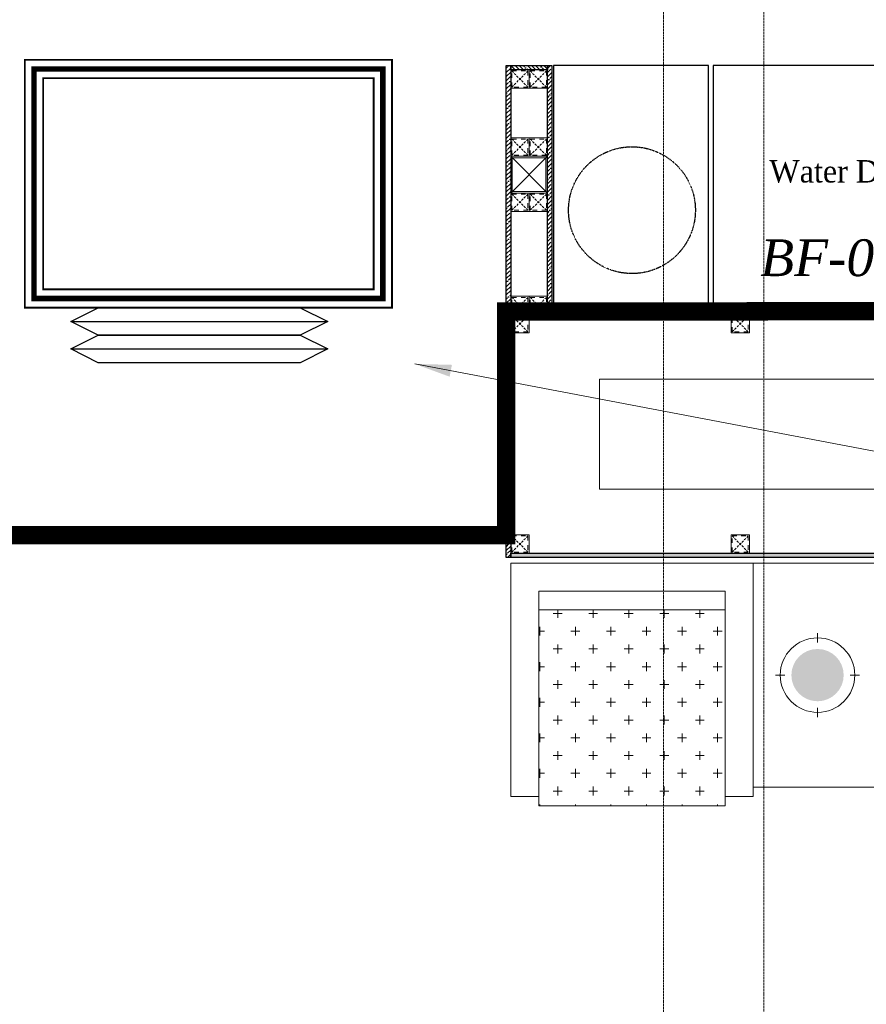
# Model space of a CAD drawing. Header units: millimetres. Extents: x -106827 to 92813, y -35754 to 7831.
# Tile 21 of 150: x -68251 to -65946, y -25742 to -23060. Entities that reach past the tile are written whole.
import ezdxf
from ezdxf.xclip import XClip

# ---------------------------------------------------------------- set-up
doc = ezdxf.new("R2010")
doc.units = ezdxf.units.MM
doc.header["$XCLIPFRAME"] = 2
for name, pattern in [('General Arrangement Plan$0$( Hidden )', [0.375, 0.25, -0.125]), ('General Arrangement Plan$1$.5', [2, 0.5, -0.5, 0.5, -0.5]), ('General Arrangement Plan$1$CORES & SETBACK$0$HIDDEN', [0.375, 0.25, -0.125]), ('General Arrangement Plan$1$DASHED', [0.75, 0.5, -0.25])]:
    doc.linetypes.add(name, pattern=pattern)
for name, color, linetype, lineweight in [('2020 HVAC FRESH AIR GRILLE & DUCT TEXT', 150, 'Continuous', 9), ('2020 HVAC PLATFORM', 2, 'Continuous', 15), ('2020 HVAC-EQUIPMENT', 20, 'Continuous', 25), ('General Arrangement Plan$0$TEXT', 7, 'Continuous', 5), ('General Arrangement Plan$1$BEAM', 113, 'Continuous', 9), ('General Arrangement Plan$1$CT-FURNITURE', 3, 'Continuous', 5), ('General Arrangement Plan$1$FURN', 252, 'Continuous', 5), ('General Arrangement Plan$1$MEI- EXISTING WALLS', 1, 'Continuous', 15)]:
    doc.layers.add(name, color=color, linetype=linetype, lineweight=lineweight)
for name, color, linetype in [('General Arrangement Plan$1$12-ply', 160, 'Continuous'), ('General Arrangement Plan$1$Equipment', 5, 'Continuous'), ('General Arrangement Plan$1$Equipment Name', 7, 'Continuous')]:
    doc.layers.add(name, color=color, linetype=linetype)
doc.layers.add('General Arrangement Plan$1$MS', color=7, linetype='Continuous', lineweight=0, true_color=0x3c5977)
doc.styles.add('General Arrangement Plan$1$Standard', font='ARIALN.TTF')
doc.styles.add('General Arrangement Plan$1$style12', font='BOOKOSI.TTF')
doc.styles.get("Standard").update_dxf_attribs({"font": 'ARIALN.TTF'})
doc.dimstyles.new('TFS-Dim', dxfattribs={"dimtxt": 120, "dimasz": 40, "dimexe": 25, "dimexo": 25, "dimgap": 4.5, "dimtad": 1, "dimdec": 0, "dimzin": 0, "dimdsep": 46, "dimtxsty": 'Standard', "dimblk": 'ARCHTICK', "dimcen": 0.09, "dimdle": 2, "dimclrd": 256, "dimclre": 8, "dimadec": 0, "dimazin": 0, "dimtfac": 1, "dimtdec": 0, "dimtofl": 0, "dimtmove": 1, "dimatfit": 3, "dimfxl": 1, "dimtolj": 1, "dimtzin": 0, "dimlwd": -1, "dimlwe": -1, "dimarcsym": 0})

# ---------------------------------------------------------------- blocks, each defined once
blk = doc.blocks.new('_ArchTick')
at = {"color": 0, "linetype": 'ByBlock', "const_width": 0.15}
blk.add_lwpolyline([(-0.5, -0.5), (0.5, 0.5)], dxfattribs=at)
blk = doc.blocks.new('General Arrangement Plan$1$JHGFG')
h = blk.add_hatch()
h.set_pattern_fill('CROSS', color=9, scale=7.5, angle=270)
h.paths.add_polyline_path([(-2281577.9, -209054.5), (-2282102.9, -209054.5), (-2282102.9, -209554.5), (-2281577.9, -209554.5)])
at = {"color": 0, "linetype": 'ByBlock', "lineweight": -2}
for points in [[(-2282152.9, -209054.5), (-2281602.9, -209054.5), (-2281602.9, -208979.5), (-2282227.9, -208979.5), (-2282227.9, -209629.5), (-2281602.9, -209629.5), (-2281602.9, -209554.5), (-2282152.9, -209554.5)], [(-2282102.9, -209054.5), (-2282152.9, -209054.5), (-2282152.9, -209554.5), (-2282102.9, -209554.5)], [(-2281577.9, -209054.5), (-2282102.9, -209054.5), (-2282102.9, -209554.5), (-2281577.9, -209554.5)]]:
    blk.add_lwpolyline(points, close=True, dxfattribs=at)
blk = doc.blocks.new('General Arrangement Plan$1$A$Caff05cb0')
h = blk.add_hatch(color=52)
h.set_gradient(color1=(228, 209, 7), one_color=1, tint=1, name='SPHERICAL')
edge = h.paths.add_edge_path()
edge.add_arc((0, 0), 70.1, 0, 360, ccw=False)
at = {"color": 250}
for points in [[(0, 87.5), (0, 112.5)], [(-87.5, 0), (-112.5, 0)], [(87.5, 0), (112.5, 0)], [(0, -87.5), (0, -112.5)]]:
    blk.add_lwpolyline(points, dxfattribs=at)
blk.add_circle((0, 0), 100, dxfattribs=at)
blk = doc.blocks.new('General Arrangement Plan$1$A$C0642dd72')
at = {"layer": 'General Arrangement Plan$1$MS', "ltscale": 10}
for p, q in [((8717.5, 4780), (8817.5, 4880)), ((8817.5, 4780), (8717.5, 4880))]:
    blk.add_line(p, q, dxfattribs=at)
for points in [[(8717.5, 4780), (8817.5, 4780), (8817.5, 4880), (8717.5, 4880)], [(8721.5, 4784), (8813.5, 4784), (8813.5, 4876), (8721.5, 4876)]]:
    blk.add_lwpolyline(points, close=True, dxfattribs=at)
blk = doc.blocks.new('*U217')
at = {"layer": 'General Arrangement Plan$1$12-ply', "true_color": 0x939598}
h = blk.add_hatch(dxfattribs=at)
h.set_pattern_fill('ANSI35', color=252, scale=2.5, angle=180)
h.set_pattern_definition([(225, (0, 4142.89), (11.22532015, -11.22532015), []), (225, (-11.225, 4142.89), (11.22532015, -11.22532015), [19.84375, -3.96875, 0, -3.96875])])
h.paths.add_polyline_path([(2694431.8, -799586.5), (2694419.8, -799586.5), (2694419.8, -804486.5), (2694431.8, -804486.5)])
at = {"layer": 'General Arrangement Plan$1$12-ply'}
blk.add_lwpolyline([(2694419.8, -799586.5), (2694431.8, -799586.5), (2694431.8, -804486.5), (2694419.8, -804486.5)], close=True, dxfattribs=at)
blk = doc.blocks.new('*U247')
at = {"layer": 'General Arrangement Plan$1$12-ply', "true_color": 0x939598}
h = blk.add_hatch(dxfattribs=at)
h.set_pattern_fill('ANSI35', color=252, scale=2.5, angle=180)
h.set_pattern_definition([(225, (0, 5489.046), (11.22532015, -11.22532015), []), (225, (-11.225, 5489.046), (11.22532015, -11.22532015), [19.84375, -3.96875, 0, -3.96875])])
h.paths.add_polyline_path([(2694431.8, -800693.2), (2694419.8, -800693.2), (2694419.8, -802033.7), (2694431.8, -802033.7)])
at = {"layer": 'General Arrangement Plan$1$12-ply'}
blk.add_lwpolyline([(2694419.8, -800693.2), (2694431.8, -800693.2), (2694431.8, -802033.7), (2694419.8, -802033.7)], close=True, dxfattribs=at)
blk = doc.blocks.new('*U218')
at = {"layer": 'General Arrangement Plan$1$12-ply', "true_color": 0x939598}
h = blk.add_hatch(dxfattribs=at)
h.set_pattern_fill('ANSI35', color=252, scale=2.5, angle=180)
h.set_pattern_definition([(225, (0, 6151.048), (11.22532015, -11.22532015), []), (225, (-11.225, 6151.048), (11.22532015, -11.22532015), [19.84375, -3.96875, 0, -3.96875])])
h.paths.add_polyline_path([(2694431.8, -800693.2), (2694419.8, -800693.2), (2694419.8, -801371.7), (2694431.8, -801371.7)])
at = {"layer": 'General Arrangement Plan$1$12-ply'}
blk.add_lwpolyline([(2694419.8, -800693.2), (2694431.8, -800693.2), (2694431.8, -801371.7), (2694419.8, -801371.7)], close=True, dxfattribs=at)
blk = doc.blocks.new('*U219')
at = {"layer": 'General Arrangement Plan$1$12-ply', "true_color": 0x939598}
h = blk.add_hatch(dxfattribs=at)
h.set_pattern_fill('ANSI35', color=252, scale=2.5, angle=180)
h.set_pattern_definition([(225, (0, 6716.975), (11.22532015, -11.22532015), []), (225, (-11.225, 6716.975), (11.22532015, -11.22532015), [19.84375, -3.96875, 0, -3.96875])])
h.paths.add_polyline_path([(2694431.8, -800699.5), (2694419.8, -800699.5), (2694419.8, -800799.5), (2694431.8, -800799.5)])
at = {"layer": 'General Arrangement Plan$1$12-ply'}
blk.add_lwpolyline([(2694419.8, -800699.5), (2694431.8, -800699.5), (2694431.8, -800799.5), (2694419.8, -800799.5)], close=True, dxfattribs=at)
blk = doc.blocks.new('General Arrangement Plan$1$A$C25013FFA')
at = {"layer": 'General Arrangement Plan$1$MS', "linetype": 'General Arrangement Plan$1$CORES & SETBACK$0$HIDDEN', "ltscale": 25}
for p, q in [((-9, 60), (35, 16)), ((35, 60), (-9, 16))]:
    blk.add_line(p, q, dxfattribs=at)
at = {"layer": 'General Arrangement Plan$1$MS', "ltscale": 25}
blk.add_lwpolyline([(-12, 13), (38, 13), (38, 63), (-12, 63)], close=True, dxfattribs=at)
blk.add_lwpolyline([(-12, 13), (38, 13), (38, 63), (-12, 63)], close=True, dxfattribs=at)
at = {"layer": 'General Arrangement Plan$1$MS', "linetype": 'General Arrangement Plan$1$.5', "ltscale": 25}
blk.add_lwpolyline([(-9, 16), (35, 16), (35, 60), (-9, 60)], close=True, dxfattribs=at)
blk = doc.blocks.new('*U220')
at = {"layer": 'General Arrangement Plan$1$12-ply', "true_color": 0x939598}
h = blk.add_hatch(dxfattribs=at)
h.set_pattern_fill('ANSI35', color=252, scale=2.5, angle=180)
h.set_pattern_definition([(225, (0, 2900.606), (11.22532015, -11.22532015), []), (225, (-11.225, 2900.606), (11.22532015, -11.22532015), [19.84375, -3.96875, 0, -3.96875])])
h.paths.add_polyline_path([(2694431.8, -800940.8), (2694419.8, -800940.8), (2694419.8, -804374.5), (2694431.8, -804374.5)])
at = {"layer": 'General Arrangement Plan$1$12-ply'}
blk.add_lwpolyline([(2694419.8, -800940.8), (2694431.8, -800940.8), (2694431.8, -804374.5), (2694419.8, -804374.5)], close=True, dxfattribs=at)
blk = doc.blocks.new('General Arrangement Plan')
at = {"layer": 'General Arrangement Plan$1$BEAM', "linetype": 'General Arrangement Plan$0$( Hidden )', "ltscale": 11}
blk.add_lwpolyline([(9607.6, 13882.8), (9607.6, 877.8), (9334.2, 877.8), (9334.2, 13882.8)], close=True, dxfattribs=at)
at = {"layer": 'General Arrangement Plan$1$Equipment', "color": 32, "ltscale": 0.2}
blk.add_lwpolyline([(9034.4, 5490.1), (9457.1, 5490.1), (9457.1, 6151.3), (9034.4, 6151.3)], close=True, dxfattribs=at)
at = {"layer": 'General Arrangement Plan$1$Equipment'}
blk.add_lwpolyline([(9469.9, 5490.9), (10079.5, 5490.9), (10079.5, 6151.3), (9469.9, 6151.3)], close=True, dxfattribs=at)
at = {"layer": 'General Arrangement Plan$1$Equipment', "linetype": 'General Arrangement Plan$1$DASHED', "ltscale": 0.1}
blk.add_circle((9248.4, 5757.2), 172.7, dxfattribs=at)
at = {"layer": 'General Arrangement Plan$1$FURN'}
blk.add_lwpolyline([(9578.6, 4185.9), (9929, 4185.9), (9929, 4795.5), (9578.6, 4795.5)], close=True, dxfattribs=at)
at = {"layer": 'General Arrangement Plan$1$MEI- EXISTING WALLS', "color": 252, "true_color": 0x939598}
blk.add_line((8993.2, 6151.3, -0.1), (8918.2, 6151.3, -0.1), dxfattribs=at)
at = {"layer": 'General Arrangement Plan$1$MEI- EXISTING WALLS', "color": 18, "true_color": 0x000000}
blk.add_lwpolyline([(9916.9, 5296.9), (9916.9, 4996.9), (9160, 4996.9), (9160, 5296.9)], close=True, dxfattribs=at)
at = {"layer": 'General Arrangement Plan$1$12-ply'}
for name, p in [('*U247', (-2685513.7, 806844.4, -0.1)), ('*U218', (-2685401.7, 806844.4, -0.1))]:
    blk.add_blockref(name, p, dxfattribs=at)
for name, p, rotation in [('*U219', (-791781.3, -2688280.6, -0.1), 90), ('*U220', (813404.7, 2699904.5), 270), ('*U217', (813404.7, 2699242.5, -0.1), 270)]:
    blk.add_blockref(name, p, dxfattribs=dict(at, rotation=rotation))
at = {"layer": 'General Arrangement Plan$1$CT-FURNITURE', "xscale": -1.01600203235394, "yscale": 1.01600203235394, "zscale": 1.016002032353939, "rotation": 90}
blk.add_blockref('General Arrangement Plan$1$A$Caff05cb0', (9753.8, 4490.7), dxfattribs=at)
at = {"layer": 'General Arrangement Plan$1$FURN', "extrusion": (-3.44359e-07, 2.36993e-18, 1), "xscale": 1.016002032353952, "yscale": 1.016002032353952, "zscale": 1.016002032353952, "rotation": 270}
blk.add_blockref('General Arrangement Plan$1$JHGFG', (221902.2, -2313952.7, -0.1), dxfattribs=at)
at = {"layer": 'General Arrangement Plan$1$MS', "ltscale": 10}
blk.add_blockref('General Arrangement Plan$1$A$C0642dd72', (200.7, 1023.9), dxfattribs=at)
at = {"layer": 'General Arrangement Plan$1$MS', "ltscale": 25, "xscale": -1, "rotation": 180}
for p in [(8930.2, 6152.3, -0.1), (8980.2, 6152.3, -0.1), (8930.2, 5966.9), (8980.2, 5966.9), (8930.2, 5816.9), (8980.2, 5816.9), (8930.2, 5535.7, -0.1), (8980.2, 5535.7, -0.1), (8930.2, 5485.7, -0.1), (9530.2, 5485.7, -0.1), (8930.2, 4885.7, -0.1), (9530.2, 4885.7, -0.1)]:
    blk.add_blockref('General Arrangement Plan$1$A$C25013FFA', p, dxfattribs=at)
at = {"layer": 'General Arrangement Plan$0$TEXT', "color": 1, "insert": (9597.7, 5576.1), "char_height": 100, "attachment_point": 7, "style": 'General Arrangement Plan$1$Standard'}
blk.add_mtext('{\\fTimes New Roman|b0|i1|c0|p18;BF-06}', dxfattribs=at)
at = {"layer": 'General Arrangement Plan$1$Equipment Name', "color": 0, "extrusion": (2.14625e-08, -1.04836e-07, 1), "insert": (10245, 5812.7), "char_height": 60.96, "width": 622.304, "attachment_point": 9, "text_direction": (1, 0, 0), "style": 'General Arrangement Plan$1$style12'}
blk.add_mtext('\\pxql;{\\W0.95;Water Dispenser}', dxfattribs=at)
blk = doc.blocks.new('A$C7344132D')
at = {"layer": '2020 HVAC-EQUIPMENT', "color": 8}
for p, q in [((47.98, -4.39), (50.98, -2.89)), ((50.98, -2.89), (72.98, -2.89)), ((72.98, -2.89), (75.98, -4.39)), ((50.98, -5.89), (47.98, -4.39)), ((47.98, -4.39), (47.98, -4.39)), ((47.98, -4.39), (75.98, -4.39)), ((75.98, -4.39), (72.98, -5.89)), ((47.98, -7.39), (50.98, -5.89)), ((72.98, -5.89), (50.98, -5.89)), ((50.98, -5.89), (72.98, -5.89)), ((72.98, -5.89), (75.98, -7.39)), ((50.98, -8.89), (47.98, -7.39)), ((47.98, -7.39), (47.98, -7.39)), ((47.98, -7.39), (75.98, -7.39)), ((75.98, -7.39), (72.98, -8.89)), ((72.98, -8.89), (50.98, -8.89))]:
    blk.add_line(p, q, dxfattribs=at)
at = {"layer": '2020 HVAC-EQUIPMENT', "const_width": 0.2}
for points in [[(42.98, 24.11), (82.98, 24.11), (82.98, -2.89), (42.98, -2.89)], [(44.98, 22.11), (80.98, 22.11), (80.98, -0.89), (44.98, -0.89)]]:
    blk.add_lwpolyline(points, close=True, dxfattribs=at)
at = {"layer": '2020 HVAC-EQUIPMENT', "color": 7, "const_width": 0.6}
blk.add_lwpolyline([(43.98, 23.11), (81.98, 23.11), (81.98, -1.89), (43.98, -1.89)], close=True, dxfattribs=at)

msp = doc.modelspace()

# ---------------------------------------------------------------- block references
at = {"color": 7}
ref = msp.add_blockref('General Arrangement Plan', (-75832.3, -29336.1), dxfattribs=at)
XClip(ref).set_block_clipping_path([(48.7190010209, -107.5186207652), (15251.6043912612, 15253.5715002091)])

# ---------------------------------------------------------------- next in the draw order: linework, layer by layer
at = {"layer": '2020 HVAC PLATFORM', "ltscale": 5, "const_width": 50}
msp.add_lwpolyline([(-63368.5, -21433.7), (-65787.2, -21433.7), (-65787.2, -22869.6), (-68312.9, -22869.6), (-68312.9, -24463.8), (-66926.2, -24463.8), (-66926.2, -23855.2), (-63368.5, -23851.4)], close=True, dxfattribs=at)

# ---------------------------------------------------------------- next in the draw order: block references
at = {"layer": '2020 HVAC-EQUIPMENT', "xscale": 25, "yscale": 25, "zscale": 25}
msp.add_blockref('A$C7344132D', (-69311.8, -23772.3), dxfattribs=at)

# ---------------------------------------------------------------- next in the draw order: leaders
at = {"layer": '2020 HVAC FRESH AIR GRILLE & DUCT TEXT', "linetype": 'Continuous'}
msp.add_leader([(-67175.6, -23997.7), (-60899.2, -25191.7), (-60136.5, -25191.7)], dimstyle='TFS-Dim', override={"dimasz": 100, "dimtad": 0, "dimclrd": 7, "dimlwd": 5}, dxfattribs=at)

doc.saveas('drawing.dxf')
